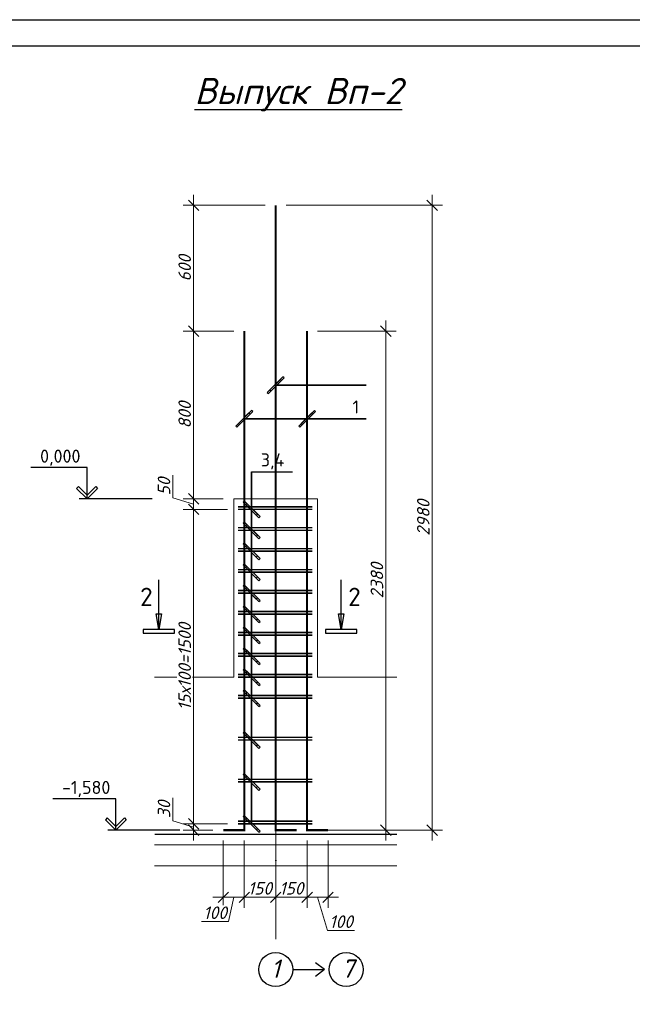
# Model space of a CAD drawing. Header units: millimetres. Extents: x 363306 to 7757304, y 1022887 to 1207196.
# Tile 49 of 256: x 661575 to 673271, y 1069895 to 1088678. Entities that reach past the tile are written whole.
import ezdxf

# ---------------------------------------------------------------- set-up
doc = ezdxf.new("R2010")
doc.units = ezdxf.units.MM
doc.linetypes.add('ACAD_ISO10W100', pattern=[18, 12, -3, 0, -3])
for name, color, linetype, lineweight in [('.', 7, 'Continuous', 15), ('PLAN', 250, 'Continuous', 25), ('текст', 7, 'Continuous', 25)]:
    doc.layers.add(name, color=color, linetype=linetype, lineweight=lineweight)
doc.layers.add('kcd_tx', color=7, linetype='Continuous')
doc.layers.add('O3SAD', color=1, linetype='Continuous')
doc.styles.add('ISOCPUER', font='isocpeui.ttf')
doc.styles.get("Standard").update_dxf_attribs({"font": 'isocpeui.ttf'})
doc.dimstyles.new('Санжар', dxfattribs={"dimtxt": 240, "dimasz": 200, "dimexe": 200, "dimexo": 200, "dimgap": 50, "dimtad": 1, "dimdec": 0, "dimtxsty": 'Standard', "dimblk": 'OBLIQUE', "dimcen": 2.5, "dimdle": 200, "dimclrd": 152, "dimclre": 152, "dimclrt": 152, "dimadec": 0, "dimazin": 0, "dimtfac": 1, "dimtdec": 0, "dimtmove": 0, "dimatfit": 3, "dimldrblk": 'OBLIQUE', "dimfxl": 0, "dimlwd": 0, "dimlwe": 0, "dimarcsym": 0})

# ---------------------------------------------------------------- blocks, each defined once
blk = doc.blocks.new('_Oblique')
at = {"color": 0, "linetype": 'ByBlock', "lineweight": -2}
blk.add_line((-0.5, -0.5), (0.5, 0.5), dxfattribs=at)
blk = doc.blocks.new('*D285')
at = {"layer": 'Defpoints', "color": 0, "lineweight": 25, "transparency": 16777216}
for p in [(664895, 1073337), (665742, 1073337), (665462, 1073217)]:
    blk.add_point(p, dxfattribs=at)
at = {"layer": 'kcd_tx', "lineweight": 0, "transparency": 16777216}
for p, q in [((664500, 1073396), (664500, 1073831)), ((664895, 1073017), (664895, 1073537)), ((664895, 1073277), (664500, 1073396)), ((665542, 1073337), (664695, 1073337)), ((665262, 1073217), (664695, 1073217))]:
    blk.add_line(p, q, dxfattribs=at)
at = {"layer": 'kcd_tx', "lineweight": 0, "transparency": 16777216, "xscale": 200, "yscale": 200, "zscale": 200}
for p, rotation in [((664895, 1073337), 90), ((664895, 1073217), 270)]:
    blk.add_blockref('_Oblique', p, dxfattribs=dict(at, rotation=rotation))
at = {"layer": 'kcd_tx', "lineweight": 0, "transparency": 16777216, "insert": (664330, 1073613), "char_height": 240, "attachment_point": 5, "rotation": 90, "bg_fill": 3, "box_fill_scale": 1.1, "bg_fill_color": 256, "bg_fill_true_color": 13158600, "bg_fill_transparency": 0}
blk.add_mtext('30', dxfattribs=at)
blk = doc.blocks.new('*D286')
at = {"layer": 'Defpoints', "color": 0, "lineweight": 25, "transparency": 16777216}
for p in [(664895, 1079537), (665662, 1079537), (665742, 1079337)]:
    blk.add_point(p, dxfattribs=at)
at = {"layer": 'kcd_tx', "lineweight": 0, "transparency": 16777216}
for p, q in [((664500, 1079556), (664500, 1079991)), ((664895, 1079137), (664895, 1079737)), ((664895, 1079437), (664500, 1079556)), ((665462, 1079537), (664695, 1079537)), ((665542, 1079337), (664695, 1079337))]:
    blk.add_line(p, q, dxfattribs=at)
at = {"layer": 'kcd_tx', "lineweight": 0, "transparency": 16777216, "xscale": 200, "yscale": 200, "zscale": 200}
for p, rotation in [((664895, 1079537), 90), ((664895, 1079337), 270)]:
    blk.add_blockref('_Oblique', p, dxfattribs=dict(at, rotation=rotation))
at = {"layer": 'kcd_tx', "lineweight": 0, "transparency": 16777216, "insert": (664330, 1079773), "char_height": 240, "attachment_point": 5, "rotation": 90, "bg_fill": 3, "box_fill_scale": 1.1, "bg_fill_color": 256, "bg_fill_true_color": 13158600, "bg_fill_transparency": 0}
blk.add_mtext('50', dxfattribs=at)
blk = doc.blocks.new('*D287')
at = {"layer": 'Defpoints', "color": 0, "lineweight": 25, "transparency": 16777216}
for p in [(664895, 1082737), (665862, 1082737), (665662, 1079537)]:
    blk.add_point(p, dxfattribs=at)
at = {"layer": 'kcd_tx', "lineweight": 0, "transparency": 16777216}
for p, q in [((664895, 1079337), (664895, 1082937)), ((665662, 1082737), (664695, 1082737)), ((665462, 1079537), (664695, 1079537))]:
    blk.add_line(p, q, dxfattribs=at)
at = {"layer": 'kcd_tx', "lineweight": 0, "transparency": 16777216, "xscale": 200, "yscale": 200, "zscale": 200}
for p, rotation in [((664895, 1082737), 90), ((664895, 1079537), 270)]:
    blk.add_blockref('_Oblique', p, dxfattribs=dict(at, rotation=rotation))
at = {"layer": 'kcd_tx', "lineweight": 0, "transparency": 16777216, "insert": (664725, 1081137), "char_height": 240, "attachment_point": 5, "rotation": 90, "bg_fill": 3, "box_fill_scale": 1.1, "bg_fill_color": 256, "bg_fill_true_color": 13158600, "bg_fill_transparency": 0}
blk.add_mtext('800', dxfattribs=at)
blk = doc.blocks.new('*D288')
at = {"layer": 'Defpoints', "color": 0, "lineweight": 25, "transparency": 16777216}
for p in [(664895, 1085137), (666462, 1085137), (665862, 1082737)]:
    blk.add_point(p, dxfattribs=at)
at = {"layer": 'kcd_tx', "lineweight": 0, "transparency": 16777216}
for p, q in [((664895, 1082537), (664895, 1085337)), ((666262, 1085137), (664695, 1085137)), ((665662, 1082737), (664695, 1082737))]:
    blk.add_line(p, q, dxfattribs=at)
at = {"layer": 'kcd_tx', "lineweight": 0, "transparency": 16777216, "xscale": 200, "yscale": 200, "zscale": 200}
for p, rotation in [((664895, 1085137), 90), ((664895, 1082737), 270)]:
    blk.add_blockref('_Oblique', p, dxfattribs=dict(at, rotation=rotation))
at = {"layer": 'kcd_tx', "lineweight": 0, "transparency": 16777216, "insert": (664725, 1083937), "char_height": 240, "attachment_point": 5, "rotation": 90, "bg_fill": 3, "box_fill_scale": 1.1, "bg_fill_color": 256, "bg_fill_true_color": 13158600, "bg_fill_transparency": 0}
blk.add_mtext('600', dxfattribs=at)
blk = doc.blocks.new('*D291')
at = {"layer": 'Defpoints', "color": 0, "lineweight": 25, "transparency": 16777216}
for p in [(667062, 1073217), (667462, 1073217), (667062, 1071937)]:
    blk.add_point(p, dxfattribs=at)
at = {"layer": 'kcd_tx', "lineweight": 0, "transparency": 16777216}
for p, q in [((667062, 1073017), (667062, 1071737)), ((667462, 1073017), (667462, 1071737)), ((667662, 1071937), (666862, 1071937)), ((667262, 1071937), (667453, 1071302)), ((667453, 1071302), (667968, 1071302))]:
    blk.add_line(p, q, dxfattribs=at)
at = {"layer": 'kcd_tx', "lineweight": 0, "transparency": 16777216, "xscale": 200, "yscale": 200, "zscale": 200, "rotation": 180}
blk.add_blockref('_Oblique', (667062, 1071937), dxfattribs=at)
at = {"layer": 'kcd_tx', "lineweight": 0, "transparency": 16777216, "xscale": 200, "yscale": 200, "zscale": 200}
blk.add_blockref('_Oblique', (667462, 1071937), dxfattribs=at)
at = {"layer": 'kcd_tx', "lineweight": 0, "transparency": 16777216, "insert": (667711, 1071472), "char_height": 240, "attachment_point": 5, "bg_fill": 3, "box_fill_scale": 1.1, "bg_fill_color": 256, "bg_fill_true_color": 13158600, "bg_fill_transparency": 0}
blk.add_mtext('100', dxfattribs=at)
blk = doc.blocks.new('*D292')
at = {"layer": 'Defpoints', "color": 0, "lineweight": 25, "transparency": 16777216}
for p in [(666462, 1073217), (667062, 1073217)]:
    blk.add_point(p, dxfattribs=at)
at = {"layer": 'kcd_tx', "lineweight": 0, "transparency": 16777216}
for p, q in [((666462, 1073017), (666462, 1071737)), ((667062, 1073017), (667062, 1071737)), ((667262, 1071937), (666262, 1071937))]:
    blk.add_line(p, q, dxfattribs=at)
at = {"layer": 'kcd_tx', "lineweight": 0, "transparency": 16777216, "xscale": 200, "yscale": 200, "zscale": 200, "rotation": 180}
blk.add_blockref('_Oblique', (666462, 1071937), dxfattribs=at)
at = {"layer": 'kcd_tx', "lineweight": 0, "transparency": 16777216, "xscale": 200, "yscale": 200, "zscale": 200}
blk.add_blockref('_Oblique', (667062, 1071937), dxfattribs=at)
at = {"layer": 'kcd_tx', "lineweight": 0, "transparency": 16777216, "insert": (666762, 1072107), "char_height": 240, "attachment_point": 5, "bg_fill": 3, "box_fill_scale": 1.1, "bg_fill_color": 256, "bg_fill_true_color": 13158600, "bg_fill_transparency": 0}
blk.add_mtext('150', dxfattribs=at)
at = {"layer": 'Defpoints', "color": 0, "lineweight": 25, "transparency": 16777216}
blk.add_point((666462, 1071937), dxfattribs=at)
blk = doc.blocks.new('*D293')
at = {"layer": 'Defpoints', "color": 0, "lineweight": 25, "transparency": 16777216}
for p in [(665862, 1073217), (666462, 1073217)]:
    blk.add_point(p, dxfattribs=at)
at = {"layer": 'kcd_tx', "lineweight": 0, "transparency": 16777216}
for p, q in [((665862, 1073017), (665862, 1071737)), ((666462, 1073017), (666462, 1071737)), ((666662, 1071937), (665662, 1071937))]:
    blk.add_line(p, q, dxfattribs=at)
at = {"layer": 'kcd_tx', "lineweight": 0, "transparency": 16777216, "xscale": 200, "yscale": 200, "zscale": 200, "rotation": 180}
blk.add_blockref('_Oblique', (665862, 1071937), dxfattribs=at)
at = {"layer": 'kcd_tx', "lineweight": 0, "transparency": 16777216, "xscale": 200, "yscale": 200, "zscale": 200}
blk.add_blockref('_Oblique', (666462, 1071937), dxfattribs=at)
at = {"layer": 'kcd_tx', "lineweight": 0, "transparency": 16777216, "insert": (666162, 1072107), "char_height": 240, "attachment_point": 5, "bg_fill": 3, "box_fill_scale": 1.1, "bg_fill_color": 256, "bg_fill_true_color": 13158600, "bg_fill_transparency": 0}
blk.add_mtext('150', dxfattribs=at)
at = {"layer": 'Defpoints', "color": 0, "lineweight": 25, "transparency": 16777216}
blk.add_point((665862, 1071937), dxfattribs=at)
blk = doc.blocks.new('*D294')
at = {"layer": 'Defpoints', "color": 0, "lineweight": 25, "transparency": 16777216}
for p in [(665462, 1073217), (665862, 1073217), (665462, 1071937)]:
    blk.add_point(p, dxfattribs=at)
at = {"layer": 'kcd_tx', "lineweight": 0, "transparency": 16777216}
for p, q in [((665462, 1073017), (665462, 1071737)), ((665862, 1073017), (665862, 1071737)), ((666062, 1071937), (665262, 1071937)), ((665662, 1071937), (665564, 1071472)), ((665564, 1071472), (665048, 1071472))]:
    blk.add_line(p, q, dxfattribs=at)
at = {"layer": 'kcd_tx', "lineweight": 0, "transparency": 16777216, "xscale": 200, "yscale": 200, "zscale": 200}
blk.add_blockref('_Oblique', (665862, 1071937), dxfattribs=at)
at = {"layer": 'kcd_tx', "lineweight": 0, "transparency": 16777216, "insert": (665306, 1071642), "char_height": 240, "attachment_point": 5, "bg_fill": 3, "box_fill_scale": 1.1, "bg_fill_color": 256, "bg_fill_true_color": 13158600, "bg_fill_transparency": 0}
blk.add_mtext('100', dxfattribs=at)
at = {"layer": 'kcd_tx', "lineweight": 0, "transparency": 16777216, "xscale": 200, "yscale": 200, "zscale": 200, "rotation": 180}
blk.add_blockref('_Oblique', (665462, 1071937), dxfattribs=at)
blk = doc.blocks.new('*D289')
at = {"layer": 'Defpoints', "color": 0, "lineweight": 25, "transparency": 16777216}
for p in [(667062, 1082737), (668565, 1082737), (667062, 1073217)]:
    blk.add_point(p, dxfattribs=at)
at = {"layer": 'kcd_tx', "lineweight": 0, "transparency": 16777216}
for p, q in [((668565, 1073017), (668565, 1082937)), ((667262, 1082737), (668765, 1082737)), ((667262, 1073217), (668765, 1073217))]:
    blk.add_line(p, q, dxfattribs=at)
at = {"layer": 'kcd_tx', "lineweight": 0, "transparency": 16777216, "xscale": 200, "yscale": 200, "zscale": 200}
for p, rotation in [((668565, 1082737), 90), ((668565, 1073217), 270)]:
    blk.add_blockref('_Oblique', p, dxfattribs=dict(at, rotation=rotation))
at = {"layer": 'kcd_tx', "lineweight": 0, "transparency": 16777216, "insert": (668395, 1077977), "char_height": 240, "attachment_point": 5, "rotation": 90, "bg_fill": 3, "box_fill_scale": 1.1, "bg_fill_color": 256, "bg_fill_true_color": 13158600, "bg_fill_transparency": 0}
blk.add_mtext('2380', dxfattribs=at)
blk = doc.blocks.new('*D137')
at = {"layer": 'Defpoints', "color": 0, "lineweight": 25, "transparency": 16777216}
for p in [(666462, 1085137), (669450, 1085137), (667062, 1073217)]:
    blk.add_point(p, dxfattribs=at)
at = {"layer": 'kcd_tx', "lineweight": 0, "transparency": 16777216}
for p, q in [((669450, 1073017), (669450, 1085337)), ((666662, 1085137), (669650, 1085137)), ((667262, 1073217), (669650, 1073217))]:
    blk.add_line(p, q, dxfattribs=at)
at = {"layer": 'kcd_tx', "lineweight": 0, "transparency": 16777216, "xscale": 200, "yscale": 200, "zscale": 200}
for p, rotation in [((669450, 1085137), 90), ((669450, 1073217), 270)]:
    blk.add_blockref('_Oblique', p, dxfattribs=dict(at, rotation=rotation))
at = {"layer": 'kcd_tx', "lineweight": 0, "transparency": 16777216, "insert": (669280, 1079177), "char_height": 240, "attachment_point": 5, "rotation": 90, "bg_fill": 3, "box_fill_scale": 1.1, "bg_fill_color": 256, "bg_fill_true_color": 13158600, "bg_fill_transparency": 0}
blk.add_mtext('2980', dxfattribs=at)
blk = doc.blocks.new('*D296')
at = {"layer": 'Defpoints', "color": 0, "lineweight": 25, "transparency": 16777216}
for p in [(664895, 1079337), (665742, 1079337), (665742, 1073337)]:
    blk.add_point(p, dxfattribs=at)
at = {"layer": 'kcd_tx', "lineweight": 0, "transparency": 16777216}
for p, q in [((664895, 1073137), (664895, 1079537)), ((665542, 1079337), (664695, 1079337)), ((665542, 1073337), (664695, 1073337))]:
    blk.add_line(p, q, dxfattribs=at)
at = {"layer": 'kcd_tx', "lineweight": 0, "transparency": 16777216, "xscale": 200, "yscale": 200, "zscale": 200}
for p, rotation in [((664895, 1079337), 90), ((664895, 1073337), 270)]:
    blk.add_blockref('_Oblique', p, dxfattribs=dict(at, rotation=rotation))
at = {"layer": 'kcd_tx', "lineweight": 0, "transparency": 16777216, "insert": (664725, 1076337), "char_height": 240, "attachment_point": 5, "rotation": 90, "bg_fill": 3, "box_fill_scale": 1.1, "bg_fill_color": 256, "bg_fill_true_color": 13158600, "bg_fill_transparency": 0}
blk.add_mtext('15х100=1500', dxfattribs=at)

msp = doc.modelspace()

# ---------------------------------------------------------------- linework, layer by layer
at = {"layer": '.', "color": 251, "lineweight": 0, "true_color": 0x636466, "transparency": 33554687}
for points in [[(665662.235, 1079537.06), (665662.235, 1077737.06), (665662.235, 1076137.06), (664149.348, 1076137.06)], [(668775.123, 1076137.06), (667262.235, 1076137.06), (667262.235, 1077737.06), (667262.235, 1079537.06), (665662.235, 1079537.06)], [(664149.348, 1072937.06), (668775.123, 1072937.06)], [(664149.348, 1072937.06), (668775.123, 1072937.06)], [(668775.123, 1072537.06), (664149.348, 1072537.06)]]:
    msp.add_lwpolyline(points, dxfattribs=at)
at = {"lineweight": 25}
for p, q in [((666301.628, 1081566.736), (666322.842, 1081545.523)), ((666301.628, 1081566.736), (666322.842, 1081545.523)), ((666022.842, 1081204.248), (666001.628, 1081225.462)), ((665863.664, 1079097.666), (665842.451, 1079076.453)), ((666163.665, 1078797.666), (665863.664, 1079097.666)), ((666092.451, 1079226.453), (666113.665, 1079247.666)), ((666142.451, 1079176.453), (666163.665, 1079197.666)), ((665842.451, 1079076.453), (666142.451, 1078776.453)), ((665913.664, 1079047.666), (665892.451, 1079026.453)), ((665892.451, 1079026.453), (666092.451, 1078826.453)), ((666113.665, 1078847.666), (665913.664, 1079047.666)), ((666092.451, 1078826.453), (666113.665, 1078847.666)), ((666142.451, 1078776.453), (666163.665, 1078797.666)), ((665863.664, 1078697.666), (665842.451, 1078676.453)), ((665842.451, 1078676.453), (666142.451, 1078376.453)), ((666163.665, 1078397.666), (665863.664, 1078697.666)), ((665913.664, 1078647.666), (665892.451, 1078626.453)), ((665892.451, 1078626.453), (666092.451, 1078426.453)), ((666113.665, 1078447.666), (665913.664, 1078647.666)), ((666092.451, 1078426.453), (666113.665, 1078447.666)), ((666142.451, 1078376.453), (666163.665, 1078397.666)), ((665863.664, 1078297.666), (665842.451, 1078276.453)), ((665842.451, 1078276.453), (666142.451, 1077976.453)), ((666163.665, 1077997.666), (665863.664, 1078297.666)), ((665913.664, 1078247.666), (665892.451, 1078226.453)), ((665892.451, 1078226.453), (666092.451, 1078026.453)), ((666113.665, 1078047.666), (665913.664, 1078247.666)), ((666092.451, 1078026.453), (666113.665, 1078047.666)), ((666142.451, 1077976.453), (666163.665, 1077997.666)), ((665863.664, 1077897.666), (665842.451, 1077876.453)), ((665842.451, 1077876.453), (666142.451, 1077576.453)), ((666163.665, 1077597.666), (665863.664, 1077897.666)), ((665913.664, 1077847.666), (665892.451, 1077826.453)), ((665892.451, 1077826.453), (666092.451, 1077626.453)), ((666113.665, 1077647.666), (665913.664, 1077847.666)), ((666092.451, 1077626.453), (666113.665, 1077647.666)), ((666142.451, 1077576.453), (666163.665, 1077597.666)), ((665863.664, 1077497.666), (665842.451, 1077476.453)), ((665842.451, 1077476.453), (666142.451, 1077176.453)), ((666163.664, 1077197.666), (665863.664, 1077497.666)), ((665913.664, 1077447.666), (665892.451, 1077426.453)), ((665892.451, 1077426.453), (666092.451, 1077226.453)), ((666113.664, 1077247.666), (665913.664, 1077447.666)), ((666092.451, 1077226.453), (666113.664, 1077247.666)), ((665863.664, 1077097.666), (665842.451, 1077076.453)), ((665842.451, 1077076.453), (666142.451, 1076776.453)), ((666163.664, 1076797.666), (665863.664, 1077097.666)), ((665913.664, 1077047.666), (665892.451, 1077026.453)), ((666113.664, 1076847.666), (665913.664, 1077047.666)), ((666142.451, 1077176.453), (666163.664, 1077197.666)), ((665892.451, 1077026.453), (666092.451, 1076826.453)), ((666092.451, 1076826.453), (666113.664, 1076847.666)), ((665863.664, 1076697.666), (665842.451, 1076676.453)), ((665842.451, 1076676.453), (666142.451, 1076376.453)), ((666163.664, 1076397.666), (665863.664, 1076697.666)), ((666142.451, 1076776.453), (666163.664, 1076797.666)), ((665913.664, 1076647.666), (665892.451, 1076626.453)), ((665892.451, 1076626.453), (666092.451, 1076426.453)), ((666113.664, 1076447.666), (665913.664, 1076647.666)), ((665863.664, 1076297.666), (665842.451, 1076276.453)), ((666163.664, 1075997.666), (665863.664, 1076297.666)), ((666092.451, 1076426.453), (666113.664, 1076447.666)), ((666142.451, 1076376.453), (666163.664, 1076397.666)), ((665842.451, 1076276.453), (666142.451, 1075976.453)), ((665913.664, 1076247.666), (665892.451, 1076226.453)), ((665892.451, 1076226.453), (666092.451, 1076026.453)), ((666113.664, 1076047.666), (665913.664, 1076247.666)), ((666092.451, 1076026.453), (666113.664, 1076047.666)), ((666142.451, 1075976.453), (666163.664, 1075997.666)), ((665863.664, 1075897.666), (665842.451, 1075876.453)), ((665842.451, 1075876.453), (666142.451, 1075576.453)), ((666163.664, 1075597.666), (665863.664, 1075897.666)), ((665913.664, 1075847.666), (665892.451, 1075826.453)), ((665892.451, 1075826.453), (666092.451, 1075626.453)), ((666113.664, 1075647.666), (665913.664, 1075847.666)), ((666092.451, 1075626.453), (666113.664, 1075647.666)), ((666142.451, 1075576.453), (666163.664, 1075597.666)), ((665863.664, 1075097.666), (665842.451, 1075076.453)), ((665842.451, 1075076.453), (666142.451, 1074776.453)), ((666163.664, 1074797.666), (665863.664, 1075097.666)), ((665913.664, 1075047.666), (665892.451, 1075026.453)), ((665892.451, 1075026.453), (666092.451, 1074826.453)), ((666113.664, 1074847.666), (665913.664, 1075047.666)), ((666092.451, 1074826.453), (666113.664, 1074847.666)), ((666142.451, 1074776.453), (666163.664, 1074797.666)), ((665863.664, 1074297.666), (665842.451, 1074276.453)), ((665842.451, 1074276.453), (666142.451, 1073976.453)), ((666163.664, 1073997.666), (665863.664, 1074297.666)), ((665913.664, 1074247.666), (665892.451, 1074226.453)), ((665892.451, 1074226.453), (666092.451, 1074026.453)), ((666113.664, 1074047.666), (665913.664, 1074247.666)), ((666092.451, 1074026.453), (666113.664, 1074047.666)), ((666142.451, 1073976.453), (666163.664, 1073997.666)), ((665863.664, 1073497.666), (665842.451, 1073476.453)), ((665842.451, 1073476.453), (666142.451, 1073176.453)), ((666163.664, 1073197.666), (665863.664, 1073497.666)), ((665913.664, 1073447.666), (665892.451, 1073426.453)), ((665892.451, 1073426.453), (666092.451, 1073226.453)), ((666113.664, 1073247.666), (665913.664, 1073447.666)), ((666092.451, 1073226.453), (666113.664, 1073247.666)), ((666142.451, 1073176.453), (666163.664, 1073197.666))]:
    msp.add_line(p, q, dxfattribs=at)
at = {"linetype": 'Continuous', "lineweight": 25, "ltscale": 100}
for p, q in [((662697.765, 1079772.415), (662662.409, 1079737.06)), ((662662.409, 1079737.06), (662862.409, 1079537.06)), ((662862.409, 1079607.77), (662697.765, 1079772.415)), ((662862.409, 1079607.77), (663027.054, 1079772.415)), ((663062.409, 1079737.06), (662862.409, 1079537.06)), ((663027.054, 1079772.415), (663062.409, 1079737.06)), ((662862.409, 1079537.06), (662862.409, 1079607.77)), ((662862.409, 1079537.06), (662862.409, 1079607.77)), ((663245.382, 1073452.415), (663210.027, 1073417.06)), ((663210.027, 1073417.06), (663410.027, 1073217.06)), ((663410.027, 1073287.77), (663245.382, 1073452.415)), ((663410.027, 1073287.77), (663574.671, 1073452.415)), ((663610.027, 1073417.06), (663410.027, 1073217.06)), ((663410.027, 1073217.06), (663410.027, 1073287.77)), ((663410.027, 1073217.06), (663410.027, 1073287.77)), ((663574.671, 1073452.415), (663610.027, 1073417.06))]:
    msp.add_line(p, q, dxfattribs=at)
at = {"color": 1, "linetype": 'ACAD_ISO10W100', "lineweight": 9, "ltscale": 100}
msp.add_line((666462.235, 1079537.06), (666462.235, 1070881.71), dxfattribs=at)
at = {"linetype": 'Continuous', "lineweight": 25}
for p, q in [((664229.503, 1077042.422), (664179.225, 1077342.872)), ((664179.225, 1077342.872), (664279.781, 1077342.872)), ((664279.781, 1077342.872), (664229.503, 1077042.422)), ((663929.503, 1077042.422), (663929.503, 1076972.422)), ((664529.503, 1077042.422), (663929.503, 1077042.422)), ((664529.503, 1076972.422), (664529.503, 1077042.422)), ((663929.503, 1076972.422), (664529.503, 1076972.422))]:
    msp.add_line(p, q, dxfattribs=at)
at = {"lineweight": 30}
msp.add_lwpolyline([(652706.348, 1088178.072), (692206.348, 1088178.072), (692206.348, 1059478.072), (652706.348, 1059478.072)], close=True, dxfattribs=at)
at = {"color": 244, "lineweight": 0, "true_color": 0x991b1e, "const_width": 40}
for points in [[(666462.235, 1085137.06), (666462.235, 1073217.06), (666862.235, 1073217.06)], [(665862.235, 1082737.06), (665862.235, 1073217.06), (665462.235, 1073217.06)], [(667062.235, 1082737.06), (667062.235, 1073217.06), (667462.235, 1073217.06)]]:
    msp.add_lwpolyline(points, dxfattribs=at)
at = {"linetype": 'Continuous', "lineweight": 25, "ltscale": 100}
for points in [[(662862.409, 1080137.06), (661789.834, 1080137.06)], [(662862.409, 1079537.06), (662862.409, 1080137.06)], [(664102.562, 1079537.06), (662712.409, 1079537.06)], [(663410.027, 1073817.06), (662208.095, 1073817.06)], [(663410.027, 1073217.06), (663410.027, 1073817.06)], [(664631.073, 1073217.06), (663260.027, 1073217.06)]]:
    msp.add_lwpolyline(points, dxfattribs=at)
at = {"lineweight": 25}
for points in [[(666003.058, 1079337.06), (666003.058, 1080055.803)], [(666003.058, 1078937.06), (666003.058, 1080055.803)], [(666003.058, 1078537.06), (666003.058, 1080055.803)], [(666003.058, 1078137.06), (666003.058, 1080055.803)], [(666003.058, 1077737.06), (666003.058, 1080055.803)], [(666003.058, 1077337.06), (666003.058, 1080055.803)], [(666003.058, 1076937.06), (666003.058, 1080055.803)], [(666003.058, 1076537.06), (666003.058, 1080055.803)], [(666003.058, 1076137.06), (666003.058, 1080055.803)], [(666003.058, 1075737.06), (666003.058, 1080055.803)], [(666003.058, 1074937.06), (666003.058, 1080055.803)], [(666003.058, 1074137.06), (666003.058, 1080055.803)], [(666003.058, 1073337.06), (666003.058, 1080055.803)], [(666003.058, 1080055.803), (666781.846, 1080055.803)], [(666003.058, 1080055.803), (666003.058, 1073337.06)]]:
    msp.add_lwpolyline(points, dxfattribs=at)
at = {"color": 5, "lineweight": 0, "const_width": 30}
for points in [[(665742.235, 1079337.06), (667162.235, 1079337.06)], [(665742.235, 1078937.06), (667162.235, 1078937.06)], [(665742.235, 1078537.06), (667162.235, 1078537.06)], [(665742.235, 1078137.06), (667162.235, 1078137.06)], [(665742.235, 1077737.06), (667162.235, 1077737.06)], [(665742.235, 1077337.06), (667162.235, 1077337.06)], [(665742.235, 1076937.06), (667162.235, 1076937.06)], [(665742.235, 1076537.06), (667162.235, 1076537.06)], [(665742.235, 1076137.06), (667162.235, 1076137.06)], [(665742.235, 1075737.06), (667162.235, 1075737.06)], [(665742.235, 1074937.06), (667162.235, 1074937.06)], [(665742.235, 1074137.06), (667162.235, 1074137.06)], [(665742.235, 1073337.06), (667162.235, 1073337.06)]]:
    msp.add_lwpolyline(points, dxfattribs=at)
at = {"color": 219, "lineweight": 0, "true_color": 0x642165, "const_width": 30}
for points in [[(665742.235, 1078987.06), (667162.235, 1078987.06)], [(665742.235, 1078587.06), (667162.235, 1078587.06)], [(665742.235, 1078187.06), (667162.235, 1078187.06)], [(665742.235, 1077787.06), (667162.235, 1077787.06)], [(665742.235, 1077387.06), (667162.235, 1077387.06)], [(665742.235, 1076987.06), (667162.235, 1076987.06)], [(665742.235, 1076587.06), (667162.235, 1076587.06)], [(665742.235, 1076187.06), (667162.235, 1076187.06)], [(665742.235, 1075787.06), (667162.235, 1075787.06)], [(665742.235, 1074987.06), (667162.235, 1074987.06)], [(665742.235, 1074187.06), (667162.235, 1074187.06)]]:
    msp.add_lwpolyline(points, dxfattribs=at)
at = {"linetype": 'Continuous', "lineweight": 25}
msp.add_lwpolyline([(664229.503, 1077042.422), (664229.503, 1077992.422)], dxfattribs=at)
at = {"color": 251, "lineweight": 0, "true_color": 0x636466, "const_width": 20}
msp.add_lwpolyline([(664149.348, 1073137.06), (668775.123, 1073137.06)], dxfattribs=at)
at = {"layer": 'O3SAD', "color": 1}
msp.add_lwpolyline([(650706.348, 1088678.072), (692706.348, 1088678.072), (692706.348, 1058978.072), (650706.348, 1058978.072)], close=True, dxfattribs=at)
at = {"layer": 'PLAN', "color": 158, "lineweight": 30}
for p, q in [((667391.794, 1070556.825), (667224.811, 1070685.217)), ((666787.12, 1070556.825), (667391.794, 1070556.825)), ((667391.794, 1070556.825), (667224.811, 1070428.433))]:
    msp.add_line(p, q, dxfattribs=at)
for centre in [(666462.235, 1070556.825), (667809.131, 1070556.825)]:
    msp.add_circle(centre, 324.885, dxfattribs=at)

# ---------------------------------------------------------------- texts
at = {"linetype": 'Continuous', "lineweight": 25, "ltscale": 100, "char_height": 250, "attachment_point": 1}
for s, insert, width in [('\\fISOCPEUR|b0|i0|c0|p34;\\W1.0000000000;\\T1.0000000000;\\o\\l0,000', (661964.834, 1080477.06), 887.5), ('\\fISOCPEUR|b0|i0|c0|p34;\\W1.0000000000;\\T1.0000000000;\\o\\l-1,580', (662383.095, 1074157.06), 1012.5)]:
    msp.add_mtext(s, dxfattribs=dict(at, insert=insert, width=width))
at = {"lineweight": 25, "insert": (666178.058, 1080405.803), "char_height": 250, "width": 562.5, "attachment_point": 1}
msp.add_mtext('\\fISOCPEUR|b0|i0|c0|p34;\\W1.0000000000;\\T1.0000000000;\\o\\l3,4', dxfattribs=at)
at = {"linetype": 'Continuous', "lineweight": 25, "insert": (663874.427, 1077842.422), "char_height": 350, "width": 385, "attachment_point": 1}
msp.add_mtext('\\fISOCPEUR|b0|i0|c0|p34;\\W1.0000000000;\\T1.0000000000;\\o\\l2', dxfattribs=at)
at = {"layer": 'PLAN', "lineweight": 30, "char_height": 350, "width": 338.65741, "attachment_point": 1}
for s, insert in [('1', (666369.008, 1070749.613)), ('7', (667715.904, 1070749.613))]:
    msp.add_mtext(s, dxfattribs=dict(at, insert=insert))
at = {"layer": 'текст', "style": 'ISOCPUER'}
msp.add_text('%%UВыпуск Вп-2', height=500, dxfattribs=at).set_placement((664912.681, 1087067.093))

# ---------------------------------------------------------------- next in the draw order: dimensions: what is measured, and where the dimension line sits
at = {"layer": 'kcd_tx', "color": 18, "lineweight": 0, "true_color": 0x000000}
for base, p1, p2, picture, middle in [((664894.575, 1079537.06), (665742.235, 1079337.06), (665662.235, 1079537.06), '*D286', (664329.575, 1079605.56)), ((664894.575, 1073337.06), (665462.235, 1073217.06), (665742.235, 1073337.06), '*D285', (664329.575, 1073445.56))]:
    dim = msp.add_linear_dim(base=base, p1=p1, p2=p2, angle=90, dimstyle='Санжар', override={"dimlfac": 0.25, "dimclrd": 256, "dimclre": 256, "dimclrt": 256, "dimtmove": 1, "dimfxl": 0.18, "dimtfill": 1, "dimarcsym": 2}, dxfattribs=at)
    dim.commit()
    dim.dimension.update_dxf_attribs({"geometry": picture, "text_midpoint": middle})
dim = msp.add_linear_dim(base=(667062.235, 1071936.913), p1=(667462.235, 1073217.06), p2=(667062.235, 1073217.06), dimstyle='Санжар', override={"dimlfac": 0.25, "dimclrd": 256, "dimclre": 256, "dimclrt": 256, "dimtmove": 1, "dimfxl": 0.18, "dimtfill": 1, "dimarcsym": 2}, dxfattribs=at)
dim.commit()
dim.dimension.update_dxf_attribs({"geometry": '*D291', "text_midpoint": (667502.735, 1071471.913)})

# ---------------------------------------------------------------- next in the draw order: linework, layer by layer
at = {"color": 219, "lineweight": 0, "true_color": 0x642165, "const_width": 30}
msp.add_lwpolyline([(665742.235, 1073387.06), (667162.235, 1073387.06)], dxfattribs=at)

# ---------------------------------------------------------------- next in the draw order: dimensions: what is measured, and where the dimension line sits
at = {"layer": 'kcd_tx', "color": 18, "lineweight": 0, "true_color": 0x000000}
dim = msp.add_linear_dim(base=(664894.575, 1082737.06), p1=(665662.235, 1079537.06), p2=(665862.235, 1082737.06), angle=90, dimstyle='Санжар', override={"dimlfac": 0.25, "dimclrd": 256, "dimclre": 256, "dimclrt": 256, "dimtmove": 1, "dimfxl": 0.18, "dimtfill": 1, "dimarcsym": 2}, dxfattribs=at)
dim.commit()
dim.dimension.update_dxf_attribs({"geometry": '*D287', "text_midpoint": (664724.575, 1081137.06)})
dim = msp.add_linear_dim(base=(666462.235, 1071936.913), p1=(667062.235, 1073217.06), p2=(666462.235, 1073217.06), dimstyle='Санжар', override={"dimlfac": 0.25, "dimclrd": 256, "dimclre": 256, "dimclrt": 256, "dimtmove": 1, "dimfxl": 0.18, "dimtfill": 1, "dimarcsym": 2}, dxfattribs=at)
dim.commit()
dim.dimension.update_dxf_attribs({"geometry": '*D292', "text_midpoint": (666762.235, 1072106.913)})

# ---------------------------------------------------------------- next in the draw order: linework, layer by layer
at = {"lineweight": 25}
for p, q in [((666001.628, 1081225.462), (665701.628, 1080925.462)), ((665722.842, 1080904.248), (666022.842, 1081204.248)), ((665951.628, 1081175.462), (665751.628, 1080975.462)), ((665972.842, 1081154.248), (665951.628, 1081175.462)), ((665772.842, 1080954.248), (665972.842, 1081154.248)), ((665701.628, 1080925.462), (665722.842, 1080904.248)), ((665751.628, 1080975.462), (665772.842, 1080954.248)), ((665863.664, 1079497.666), (665842.451, 1079476.453)), ((665842.451, 1079476.453), (666142.451, 1079176.453)), ((666163.665, 1079197.666), (665863.664, 1079497.666)), ((665913.664, 1079447.666), (665892.451, 1079426.453)), ((665892.451, 1079426.453), (666092.451, 1079226.453)), ((666113.665, 1079247.666), (665913.664, 1079447.666))]:
    msp.add_line(p, q, dxfattribs=at)
at = {"color": 219, "lineweight": 0, "true_color": 0x642165, "const_width": 30}
msp.add_lwpolyline([(665742.235, 1079387.06), (667162.235, 1079387.06)], dxfattribs=at)

# ---------------------------------------------------------------- next in the draw order: dimensions: what is measured, and where the dimension line sits
at = {"layer": 'kcd_tx', "color": 18, "lineweight": 0, "true_color": 0x000000}
dim = msp.add_linear_dim(base=(664894.575, 1085137.06), p1=(665862.235, 1082737.06), p2=(666462.235, 1085137.06), angle=90, dimstyle='Санжар', override={"dimlfac": 0.25, "dimclrd": 256, "dimclre": 256, "dimclrt": 256, "dimtmove": 1, "dimfxl": 0.18, "dimtfill": 1, "dimarcsym": 2}, dxfattribs=at)
dim.commit()
dim.dimension.update_dxf_attribs({"geometry": '*D288', "text_midpoint": (664724.575, 1083937.06)})
dim = msp.add_linear_dim(base=(665862.235, 1071936.913), p1=(666462.235, 1073217.06), p2=(665862.235, 1073217.06), dimstyle='Санжар', override={"dimlfac": 0.25, "dimclrd": 256, "dimclre": 256, "dimclrt": 256, "dimtmove": 1, "dimfxl": 0.18, "dimtfill": 1, "dimarcsym": 2}, dxfattribs=at)
dim.commit()
dim.dimension.update_dxf_attribs({"geometry": '*D293', "text_midpoint": (666162.235, 1072106.913)})

# ---------------------------------------------------------------- next in the draw order: dimensions: what is measured, and where the dimension line sits
dim = msp.add_linear_dim(base=(668564.945, 1082737.06), p1=(667062.235, 1073217.06), p2=(667062.235, 1082737.06), angle=90, dimstyle='Санжар', override={"dimlfac": 0.25, "dimclrd": 256, "dimclre": 256, "dimclrt": 256, "dimtmove": 1, "dimfxl": 0.18, "dimtfill": 1, "dimarcsym": 2}, dxfattribs=at)
dim.commit()
dim.dimension.update_dxf_attribs({"geometry": '*D289', "text_midpoint": (668394.945, 1077977.06)})
dim = msp.add_linear_dim(base=(665462.235, 1071936.913), p1=(665862.235, 1073217.06), p2=(665462.235, 1073217.06), dimstyle='Санжар', override={"dimlfac": 0.25, "dimclrd": 256, "dimclre": 256, "dimclrt": 256, "dimtmove": 1, "dimfxl": 0.18, "dimtfill": 1, "dimarcsym": 2}, dxfattribs=at)
dim.commit()
dim.dimension.update_dxf_attribs({"geometry": '*D294', "text_midpoint": (665513.587, 1071471.913), "dimtype": 160})

# ---------------------------------------------------------------- next in the draw order: dimensions: what is measured, and where the dimension line sits
dim = msp.add_linear_dim(base=(669449.676, 1085137.06), p1=(667062.235, 1073217.06), p2=(666462.235, 1085137.06), angle=90, dimstyle='Санжар', override={"dimlfac": 0.25, "dimclrd": 256, "dimclre": 256, "dimclrt": 256, "dimtmove": 1, "dimfxl": 0.18, "dimtfill": 1, "dimarcsym": 2}, dxfattribs=at)
dim.commit()
dim.dimension.update_dxf_attribs({"geometry": '*D137', "text_midpoint": (669279.676, 1079177.06)})
dim = msp.add_linear_dim(base=(664894.575, 1079337.06, 0), p1=(665742.235, 1073337.06, 0), p2=(665742.235, 1079337.06, 0), angle=90, text='15х100=1500', dimstyle='Санжар', override={"dimlfac": 0.25, "dimclrd": 256, "dimclre": 256, "dimclrt": 256, "dimtmove": 1, "dimfxl": 0.18, "dimtfill": 1, "dimarcsym": 2}, dxfattribs=at)
dim.commit()
dim.dimension.update_dxf_attribs({"geometry": '*D296', "text_midpoint": (664724.575, 1076337.06, 0)})

# ---------------------------------------------------------------- next in the draw order: linework, layer by layer
at = {"lineweight": 25}
for p, q in [((666601.628, 1081866.736), (666301.628, 1081566.736)), ((666601.628, 1081866.736), (666301.628, 1081566.736)), ((666322.842, 1081545.523), (666622.842, 1081845.523)), ((666322.842, 1081545.523), (666622.842, 1081845.523)), ((666551.628, 1081816.736), (666351.628, 1081616.736)), ((666551.628, 1081816.736), (666351.628, 1081616.736)), ((666372.842, 1081595.523), (666572.842, 1081795.523)), ((666372.842, 1081595.523), (666572.842, 1081795.523)), ((666572.842, 1081795.523), (666551.628, 1081816.736)), ((666572.842, 1081795.523), (666551.628, 1081816.736)), ((666622.842, 1081845.523), (666601.628, 1081866.736)), ((666622.842, 1081845.523), (666601.628, 1081866.736)), ((666351.628, 1081616.736), (666372.842, 1081595.523)), ((666351.628, 1081616.736), (666372.842, 1081595.523)), ((667201.628, 1081225.462), (666901.628, 1080925.462)), ((666922.842, 1080904.248), (667222.842, 1081204.248)), ((667151.628, 1081175.462), (666951.628, 1080975.462)), ((667172.842, 1081154.248), (667151.628, 1081175.462)), ((667222.842, 1081204.248), (667201.628, 1081225.462)), ((666972.842, 1080954.248), (667172.842, 1081154.248)), ((666901.628, 1080925.462), (666922.842, 1080904.248)), ((666951.628, 1080975.462), (666972.842, 1080954.248))]:
    msp.add_line(p, q, dxfattribs=at)
at = {"linetype": 'Continuous', "lineweight": 25}
for p, q in [((667711.843, 1077042.422), (667661.565, 1077342.872)), ((667661.565, 1077342.872), (667762.121, 1077342.872)), ((667762.121, 1077342.872), (667711.843, 1077042.422)), ((668011.843, 1077042.422), (667411.843, 1077042.422)), ((667411.843, 1077042.422), (667411.843, 1076972.422)), ((668011.843, 1076972.422), (668011.843, 1077042.422)), ((667411.843, 1076972.422), (668011.843, 1076972.422))]:
    msp.add_line(p, q, dxfattribs=at)
at = {"lineweight": 25}
for points in [[(666462.235, 1081706.129), (668191.456, 1081706.129)], [(666462.235, 1081706.129), (668191.456, 1081706.129)], [(668191.456, 1081706.129), (666462.235, 1081706.129)], [(665862.235, 1081064.855), (668191.456, 1081064.855)], [(668191.456, 1081064.855), (665862.235, 1081064.855)], [(667062.235, 1081064.855), (668191.456, 1081064.855)]]:
    msp.add_lwpolyline(points, dxfattribs=at)
at = {"linetype": 'Continuous', "lineweight": 25}
msp.add_lwpolyline([(667711.843, 1077042.422), (667711.843, 1077992.422)], dxfattribs=at)

# ---------------------------------------------------------------- next in the draw order: texts
at = {"lineweight": 25, "insert": (667929.382, 1081414.855), "char_height": 250, "width": 225, "attachment_point": 1}
msp.add_mtext('\\fISOCPEUR|b0|i0|c0|p34;\\W1.0000000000;\\T1.0000000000;\\o\\l1', dxfattribs=at)
at = {"linetype": 'Continuous', "lineweight": 25, "insert": (667846.843, 1077842.422), "char_height": 350, "width": 385, "attachment_point": 1}
msp.add_mtext('\\fISOCPEUR|b0|i0|c0|p34;\\W1.0000000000;\\T1.0000000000;\\o\\l2', dxfattribs=at)

doc.saveas('drawing.dxf')
